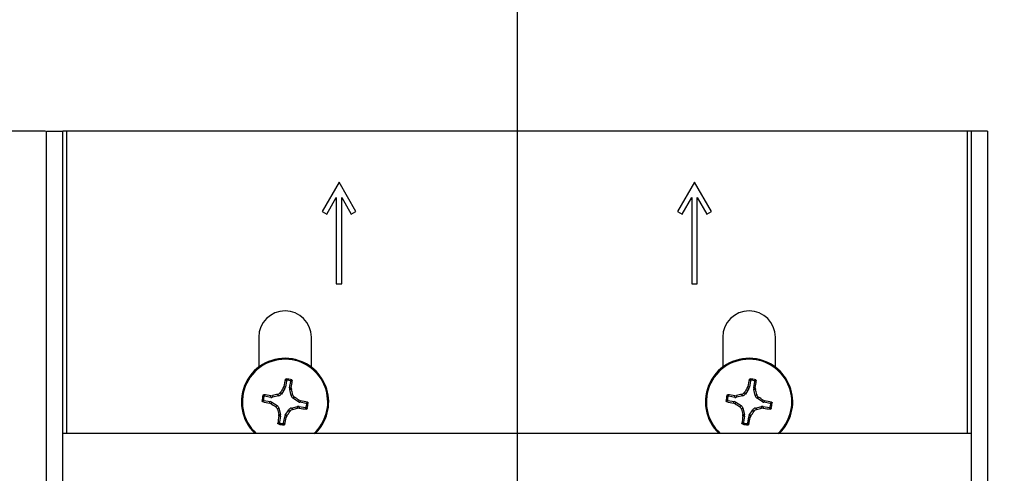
# Paper-space layout 'P3m-V' of a CAD drawing. Header units: inches. Extents: x 0.3 to 33.8, y 0.2 to 21.7.
# Tile 24 of 36: x 18.1 to 19.9, y 6.5 to 7.4. Entities that reach past the tile are written whole.
import ezdxf

# ---------------------------------------------------------------- set-up
doc = ezdxf.new("R2010")
doc.units = ezdxf.units.IN
doc.header["$MEASUREMENT"] = 0
doc.layers.add('BORDERS', color=7, linetype='Continuous')
doc.styles.add('SLDTEXTSTYLE0', font='TXT', dxfattribs={"width": 0.75})
doc.dimstyles.new('SLDDIMSTYLE9', dxfattribs={"dimtxt": 0.137795, "dimasz": 0.14, "dimexe": 0, "dimexo": 0.0625, "dimgap": 0.034449, "dimtad": 1, "dimdec": 3, "dimlfac": 2, "dimrnd": 1e-09, "dimzin": 12, "dimdsep": 46, "dimtxsty": 'SLDTEXTSTYLE0', "dimblk1": 'CLOSED', "dimblk2": 'CLOSED', "dimsah": 1, "dimcen": 0.09, "dimadec": 0, "dimazin": 3, "dimtfac": 1, "dimtdec": 3, "dimtofl": 0, "dimtmove": 0, "dimatfit": 3, "dimldrblk": 'CLOSED', "dimfxl": 0, "dimfrac": 2, "dimtolj": 1, "dimtzin": 12, "dimarcsym": 0})

# ---------------------------------------------------------------- blocks, each defined once
blk = doc.blocks.new('_Closed')
at = {"color": 0, "linetype": 'ByBlock', "lineweight": -2}
for p, q in [((-1, 0.166667), (0, 0)), ((-1, 0.166667), (-1, -0.166667)), ((0, 0), (-1, -0.166667)), ((0, 0), (-1, 0))]:
    blk.add_line(p, q, dxfattribs=at)
blk = doc.blocks.new('_D_51')
at = {"layer": 'BORDERS'}
for p, q in [((20.3779, 9.052), (21.1862, 9.052)), ((21.1469, 9.052), (21.1469, 7.8217)), ((19.3879, 7.8217), (21.1862, 7.8217)), ((21.1469, 7.8217), (21.1469, 7.0587)), ((20.7219, 7.5499), (20.7219, 7.5919)), ((20.7219, 7.5919), (20.9407, 7.5919)), ((20.9407, 7.5919), (20.9407, 7.5499)), ((20.7219, 7.1936), (20.7219, 7.1516)), ((20.9407, 7.1516), (20.9407, 7.1936)), ((20.7219, 7.1516), (20.9407, 7.1516))]:
    blk.add_line(p, q, dxfattribs=at)
at = {"layer": 'BORDERS', "xscale": 0.14, "yscale": 0.14}
for p, rotation in [((21.1469, 9.052, -0.9702), 90.0000000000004), ((21.1469, 7.8217, -0.9702), 270.0000000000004)]:
    blk.add_blockref('_Closed', p, dxfattribs=dict(at, rotation=rotation))
at = {"layer": 'BORDERS', "char_height": 0.1378, "attachment_point": 1, "rotation": 90, "style": 'SLDTEXTSTYLE0'}
for s, insert in [('2.461', (20.9692, 7.1427)), ('62.5', (20.7631, 7.1936))]:
    blk.add_mtext(s, dxfattribs=dict(at, insert=insert))
blk = doc.blocks.new('_D_53')
at = {"layer": 'BORDERS'}
for p, q in [((17.6105, 9.052), (16.6824, 9.052)), ((16.7218, 9.052), (16.7218, 7.1668)), ((18.1246, 7.1668), (16.6824, 7.1668)), ((16.7218, 7.1668), (16.7218, 6.5003)), ((16.2969, 6.9916), (16.2969, 7.0335)), ((16.2969, 7.0335), (16.5156, 7.0335)), ((16.5156, 7.0335), (16.5156, 6.9916)), ((16.2969, 6.6352), (16.2969, 6.5932)), ((16.5156, 6.5932), (16.5156, 6.6352)), ((16.2969, 6.5932), (16.5156, 6.5932))]:
    blk.add_line(p, q, dxfattribs=at)
at = {"layer": 'BORDERS', "xscale": 0.14, "yscale": 0.14}
for p, rotation in [((16.7218, 9.052, -0.9702), 90.0000000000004), ((16.7218, 7.1668, -0.9702), 270.0000000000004)]:
    blk.add_blockref('_Closed', p, dxfattribs=dict(at, rotation=rotation))
at = {"layer": 'BORDERS', "char_height": 0.1378, "attachment_point": 1, "rotation": 90, "style": 'SLDTEXTSTYLE0'}
for s, insert in [('3.771', (16.5442, 6.5843)), ('95.8', (16.338, 6.6352))]:
    blk.add_mtext(s, dxfattribs=dict(at, insert=insert))

psp = doc.layouts.new('P3m-V')

# ---------------------------------------------------------------- linework, layer by layer
at = {"color": 7, "linetype": 'Continuous', "lineweight": 25}
for p, q in [((18.12645, 5.43177), (18.12645, 7.16677)), ((18.12645, 7.16677), (18.15645, 7.16677)), ((18.15645, 5.43177), (18.15645, 7.16677)), ((18.16395, 7.16677), (18.15645, 7.16677)), ((19.82395, 7.16677), (18.16395, 7.16677)), ((18.16395, 6.60915), (18.16395, 7.16677)), ((19.83145, 7.16677), (19.82395, 7.16677)), ((19.82395, 7.16677), (19.82395, 6.60915)), ((19.86145, 7.16677), (19.83145, 7.16677)), ((19.83145, 7.16677), (19.83145, 5.43177)), ((19.86145, 7.16677), (19.86145, 5.43177)), ((18.66595, 7.07277), (18.6347, 7.01865)), ((18.6972, 7.01865), (18.66595, 7.07277)), ((19.32145, 7.07277), (19.2902, 7.01865)), ((19.3527, 7.01865), (19.32145, 7.07277)), ((18.64336, 7.01365), (18.66095, 7.04411)), ((18.66095, 7.04411), (18.66095, 6.88527)), ((18.67095, 6.88527), (18.67095, 7.04411)), ((18.67095, 7.04411), (18.68854, 7.01365)), ((19.29886, 7.01365), (19.31645, 7.04411)), ((19.31645, 7.04411), (19.31645, 6.88527)), ((19.32645, 6.88527), (19.32645, 7.04411)), ((19.32645, 7.04411), (19.34404, 7.01365)), ((18.6347, 7.01865), (18.64336, 7.01365)), ((18.68854, 7.01365), (18.6972, 7.01865)), ((19.2902, 7.01865), (19.29886, 7.01365)), ((19.34404, 7.01365), (19.3527, 7.01865)), ((18.66095, 6.88527), (18.67095, 6.88527)), ((19.31645, 6.88527), (19.32645, 6.88527)), ((18.51795, 6.78677), (18.51795, 6.73152)), ((18.61495, 6.73152), (18.61495, 6.78677)), ((19.37345, 6.78677), (19.37345, 6.73152)), ((19.47045, 6.73152), (19.47045, 6.78677)), ((18.56902, 6.70619), (18.56707, 6.69475)), ((18.57494, 6.69341), (18.57689, 6.70486)), ((19.42452, 6.70619), (19.42257, 6.69475)), ((19.43044, 6.69341), (19.43239, 6.70486)), ((18.55485, 6.67848), (18.55285, 6.6813)), ((18.55771, 6.68475), (18.55971, 6.68192)), ((18.56599, 6.69191), (18.55971, 6.68192)), ((18.56309, 6.69302), (18.56425, 6.69583)), ((18.56599, 6.69191), (18.56309, 6.69302)), ((18.56425, 6.69583), (18.56707, 6.69475)), ((18.57494, 6.69341), (18.57796, 6.6935)), ((18.57812, 6.69046), (18.57502, 6.69038)), ((18.57765, 6.67887), (18.57502, 6.69038)), ((18.57765, 6.67887), (18.58047, 6.68087)), ((18.57796, 6.6935), (18.57812, 6.69046)), ((19.41035, 6.67848), (19.40835, 6.6813)), ((19.41321, 6.68475), (19.41521, 6.68192)), ((19.42149, 6.69191), (19.41521, 6.68192)), ((19.41859, 6.69302), (19.41975, 6.69583)), ((19.42149, 6.69191), (19.41859, 6.69302)), ((19.41975, 6.69583), (19.42257, 6.69475)), ((19.43044, 6.69341), (19.43346, 6.6935)), ((19.43362, 6.69046), (19.43052, 6.69038)), ((19.43315, 6.67887), (19.43052, 6.69038)), ((19.43315, 6.67887), (19.43597, 6.68087)), ((19.43346, 6.6935), (19.43362, 6.69046)), ((18.52753, 6.66985), (18.53897, 6.6679)), ((18.54031, 6.67577), (18.52886, 6.67771)), ((18.53789, 6.66508), (18.53897, 6.6679)), ((18.5407, 6.66392), (18.53789, 6.66508)), ((18.54022, 6.67879), (18.54326, 6.67895)), ((18.54031, 6.67577), (18.54022, 6.67879)), ((18.5418, 6.66682), (18.5407, 6.66392)), ((18.5418, 6.66682), (18.5518, 6.66054)), ((18.54326, 6.67895), (18.54334, 6.67585)), ((18.55485, 6.67848), (18.54334, 6.67585)), ((18.58392, 6.67601), (18.58109, 6.67401)), ((18.59109, 6.66773), (18.58109, 6.67401)), ((18.59109, 6.66773), (18.59219, 6.67063)), ((18.59219, 6.67063), (18.595, 6.66947)), ((18.595, 6.66947), (18.59392, 6.66665)), ((18.60537, 6.6647), (18.59392, 6.66665)), ((19.38303, 6.66985), (19.39447, 6.6679)), ((19.39581, 6.67577), (19.38436, 6.67771)), ((19.39339, 6.66508), (19.39447, 6.6679)), ((19.3962, 6.66392), (19.39339, 6.66508)), ((19.39572, 6.67879), (19.39876, 6.67895)), ((19.39581, 6.67577), (19.39572, 6.67879)), ((19.3973, 6.66682), (19.3962, 6.66392)), ((19.3973, 6.66682), (19.4073, 6.66054)), ((19.39876, 6.67895), (19.39884, 6.67585)), ((19.41035, 6.67848), (19.39884, 6.67585)), ((19.43942, 6.67601), (19.43659, 6.67401)), ((19.44659, 6.66773), (19.43659, 6.67401)), ((19.44659, 6.66773), (19.44769, 6.67063)), ((19.44769, 6.67063), (19.4505, 6.66947)), ((19.4505, 6.66947), (19.44942, 6.66665)), ((19.46087, 6.6647), (19.44942, 6.66665)), ((18.54897, 6.65853), (18.5518, 6.66054)), ((18.55524, 6.65568), (18.55242, 6.65367)), ((18.55477, 6.64408), (18.55787, 6.64417)), ((18.55524, 6.65568), (18.55787, 6.64417)), ((18.5669, 6.64263), (18.57318, 6.65262)), ((18.57519, 6.6498), (18.57318, 6.65262)), ((18.57804, 6.65607), (18.58955, 6.65869)), ((18.57804, 6.65607), (18.58004, 6.65325)), ((18.58964, 6.6556), (18.58955, 6.65869)), ((18.59267, 6.65576), (18.58964, 6.6556)), ((18.59258, 6.65878), (18.59267, 6.65576)), ((18.59258, 6.65878), (18.60403, 6.65683)), ((19.40447, 6.65853), (19.4073, 6.66054)), ((19.41074, 6.65568), (19.40792, 6.65367)), ((19.41027, 6.64408), (19.41337, 6.64417)), ((19.41074, 6.65568), (19.41337, 6.64417)), ((19.4224, 6.64263), (19.42868, 6.65262)), ((19.43069, 6.6498), (19.42868, 6.65262)), ((19.43354, 6.65607), (19.44505, 6.65869)), ((19.43354, 6.65607), (19.43554, 6.65325)), ((19.44514, 6.6556), (19.44505, 6.65869)), ((19.44817, 6.65576), (19.44514, 6.6556)), ((19.44808, 6.65878), (19.44817, 6.65576)), ((19.44808, 6.65878), (19.45953, 6.65683)), ((18.55493, 6.64105), (18.55477, 6.64408)), ((18.55795, 6.64113), (18.55493, 6.64105)), ((18.55795, 6.64113), (18.556, 6.62969)), ((18.56387, 6.62835), (18.56582, 6.6398)), ((18.56864, 6.63872), (18.56582, 6.6398)), ((18.5669, 6.64263), (18.5698, 6.64153)), ((18.5698, 6.64153), (18.56864, 6.63872)), ((19.41043, 6.64105), (19.41027, 6.64408)), ((19.41345, 6.64113), (19.41043, 6.64105)), ((19.41345, 6.64113), (19.4115, 6.62969)), ((19.41937, 6.62835), (19.42132, 6.6398)), ((19.42414, 6.63872), (19.42132, 6.6398)), ((19.4224, 6.64263), (19.4253, 6.64153)), ((19.4253, 6.64153), (19.42414, 6.63872)), ((19.83145, 6.60915), (18.15645, 6.60915))]:
    psp.add_line(p, q, dxfattribs=at)
for centre, radius, start, end in [((18.56645, 6.78677), 0.0485, 0, 180), ((19.42195, 6.78677), 0.0485, 360, 180), ((18.56645, 6.66727), 0.0805, 80.34529, 226.22397), ((18.56645, 6.66727), 0.07876, 80.34529, 227.5579), ((18.56645, 6.66727), 0.07876, 312.4421, 80.34529), ((18.56645, 6.66727), 0.0805, 313.77603, 80.34529), ((19.42195, 6.66727), 0.0805, 80.34529, 226.22397), ((19.42195, 6.66727), 0.07876, 80.34529, 227.5579), ((19.42195, 6.66727), 0.07876, 312.4421, 80.34529), ((19.42195, 6.66727), 0.0805, 313.77603, 80.34529), ((19.34438, 6.53898), 0.79574, 167.67808, 168.63192), ((18.56645, 6.66727), 0.04248, 73.06981, 87.62076), ((18.56645, 6.66727), 0.04007, 76.18373, 84.50685), ((17.78985, 6.80344), 0.79574, 352.05866, 353.01249), ((20.19988, 6.53898), 0.79574, 167.67808, 168.63192), ((19.42195, 6.66727), 0.04248, 73.06981, 87.62076), ((19.42195, 6.66727), 0.04007, 76.18373, 84.50685), ((18.64535, 6.80344), 0.79574, 352.05866, 353.01249), ((18.43028, 5.89068), 0.79574, 82.05866, 83.01249), ((18.76826, 5.78074), 0.92596, 103.45226, 104.0633), ((19.33637, 6.18367), 0.92596, 146.62728, 147.23832), ((17.67992, 6.46546), 0.92596, 13.45226, 14.0633), ((19.28578, 5.89068), 0.79574, 82.05866, 83.01249), ((19.62376, 5.78074), 0.92596, 103.45226, 104.0633), ((20.19187, 6.18367), 0.92596, 146.62728, 147.23832), ((18.53542, 6.46546), 0.92596, 13.45226, 14.0633), ((18.56645, 6.66727), 0.04248, 163.06981, 177.62076), ((18.69474, 7.4452), 0.79574, 257.67808, 258.63192), ((18.56645, 6.66727), 0.04007, 166.18373, 174.50685), ((19.05005, 7.4372), 0.92596, 236.62728, 237.23832), ((18.08284, 5.89735), 0.92596, 56.62728, 57.23832), ((18.43815, 5.88934), 0.79574, 77.67808, 78.63192), ((18.56645, 6.66727), 0.04007, 346.18373, 354.50685), ((18.56645, 6.66727), 0.04248, 343.06981, 357.62076), ((19.42195, 6.66727), 0.04248, 163.06981, 177.62076), ((19.55024, 7.4452), 0.79574, 257.67808, 258.63192), ((19.42195, 6.66727), 0.04007, 166.18373, 174.50685), ((19.90555, 7.4372), 0.92596, 236.62728, 237.23832), ((18.93834, 5.89735), 0.92596, 56.62728, 57.23832), ((19.29365, 5.88934), 0.79574, 77.67808, 78.63192), ((19.42195, 6.66727), 0.04007, 346.18373, 354.50685), ((19.42195, 6.66727), 0.04248, 343.06981, 357.62076), ((19.45297, 6.86909), 0.92596, 193.45226, 194.0633), ((17.79652, 7.15088), 0.92596, 326.62728, 327.23832), ((18.36463, 7.5538), 0.92596, 283.45226, 284.0633), ((18.70261, 7.44387), 0.79574, 262.05866, 263.01249), ((20.30847, 6.86909), 0.92596, 193.45226, 194.0633), ((18.65202, 7.15088), 0.92596, 326.62728, 327.23832), ((19.22013, 7.5538), 0.92596, 283.45226, 284.0633), ((19.55811, 7.44387), 0.79574, 262.05866, 263.01249), ((19.34304, 6.53111), 0.79574, 172.05866, 173.01249), ((18.56645, 6.66727), 0.04248, 253.06981, 267.62076), ((18.56645, 6.66727), 0.04007, 256.18373, 264.50685), ((17.78852, 6.79557), 0.79574, 347.67808, 348.63192), ((20.19854, 6.53111), 0.79574, 172.05866, 173.01249), ((19.42195, 6.66727), 0.04248, 253.06981, 267.62076), ((19.42195, 6.66727), 0.04007, 256.18373, 264.50685), ((18.64402, 6.79557), 0.79574, 347.67808, 348.63192)]:
    psp.add_arc(centre, radius, start, end, dxfattribs=at)
for centre, major_axis, ratio, start_param, end_param in [((18.55307, 6.68614), (-0.00456, 0.00642), 0.993591, 2.7511616, 3.5320237), ((18.55932, 6.69609), (-0.00735, 0.00281), 0.994307, 2.9463327, 3.3368526), ((18.5827, 6.69211), (0.00787, 0.00022), 0.994307, 2.9463327, 3.3368526), ((19.40857, 6.68614), (-0.00456, 0.00642), 0.993591, 2.7511616, 3.5320237), ((19.41482, 6.69609), (-0.00735, 0.00281), 0.994307, 2.9463327, 3.3368526), ((19.4382, 6.69211), (0.00787, 0.00022), 0.994307, 2.9463327, 3.3368526), ((18.53763, 6.66015), (-0.00281, -0.00735), 0.994307, 2.9463327, 3.3368526), ((18.54161, 6.68353), (-0.00022, 0.00787), 0.994307, 2.9463327, 3.3368526), ((18.58531, 6.68065), (0.00642, 0.00456), 0.993591, 2.7511616, 3.5320237), ((18.59526, 6.6744), (0.00281, 0.00735), 0.994307, 2.9463327, 3.3368526), ((19.39313, 6.66015), (-0.00281, -0.00735), 0.994307, 2.9463327, 3.3368526), ((19.39711, 6.68353), (-0.00022, 0.00787), 0.994307, 2.9463327, 3.3368526), ((19.44081, 6.68065), (0.00642, 0.00456), 0.993591, 2.7511616, 3.5320237), ((19.45076, 6.6744), (0.00281, 0.00735), 0.994307, 2.9463327, 3.3368526), ((18.54758, 6.65389), (-0.00642, -0.00456), 0.993591, 2.7511616, 3.5320237), ((18.55019, 6.64244), (-0.00787, -0.00022), 0.994307, 2.9463327, 3.3368526), ((18.57983, 6.64841), (0.00456, -0.00642), 0.993591, 2.7511616, 3.5320237), ((18.59128, 6.65102), (0.00022, -0.00787), 0.994307, 2.9463327, 3.3368526), ((19.40308, 6.65389), (-0.00642, -0.00456), 0.993591, 2.7511616, 3.5320237), ((19.40569, 6.64244), (-0.00787, -0.00022), 0.994307, 2.9463327, 3.3368526), ((19.43533, 6.64841), (0.00456, -0.00642), 0.993591, 2.7511616, 3.5320237), ((19.44678, 6.65102), (0.00022, -0.00787), 0.994307, 2.9463327, 3.3368526), ((18.57357, 6.63846), (0.00735, -0.00281), 0.994307, 2.9463327, 3.3368526), ((19.42907, 6.63846), (0.00735, -0.00281), 0.994307, 2.9463327, 3.3368526)]:
    psp.add_ellipse(centre, major_axis=major_axis, ratio=ratio, start_param=start_param, end_param=end_param, dxfattribs=at)
for points, knots in [([(18.56697, 6.70879), (18.56701, 6.70892), (18.5671, 6.70918), (18.56739, 6.70948), (18.56778, 6.70969), (18.56807, 6.70971), (18.56821, 6.70972)], [0, 0, 0, 0, 0.2526917, 0.5055172, 0.7534417, 1, 1, 1, 1]), ([(18.56902, 6.70619), (18.56868, 6.70663), (18.568, 6.70751), (18.56732, 6.70836), (18.56697, 6.70879)], [0, 0, 0, 0, 0.4946499, 1, 1, 1, 1]), ([(18.56821, 6.70972), (18.56855, 6.7093), (18.56925, 6.70846), (18.56993, 6.7076), (18.57028, 6.70716)], [0, 0, 0, 0, 0.4958449, 1, 1, 1, 1]), ([(18.57028, 6.70716), (18.57015, 6.70716), (18.56988, 6.70716), (18.56952, 6.70699), (18.56923, 6.70672), (18.56907, 6.70644), (18.56903, 6.70625), (18.56902, 6.70619)], [0, 0, 0, 0, 0.2255497, 0.4511533, 0.6755815, 0.8996403, 1, 1, 1, 1]), ([(18.57601, 6.70618), (18.57649, 6.70648), (18.57742, 6.70707), (18.57835, 6.70763), (18.57882, 6.70791)], [0, 0, 0, 0, 0.5041524, 1, 1, 1, 1]), ([(18.57689, 6.70486), (18.5769, 6.70499), (18.57692, 6.70525), (18.57678, 6.70563), (18.57653, 6.70594), (18.57625, 6.70611), (18.57607, 6.70617), (18.57601, 6.70618)], [0, 0, 0, 0, 0.2255496, 0.4511532, 0.6755812, 0.89964, 1, 1, 1, 1]), ([(18.57968, 6.70663), (18.57921, 6.70634), (18.57828, 6.70576), (18.57735, 6.70516), (18.57689, 6.70486)], [0, 0, 0, 0, 0.5053527, 1, 1, 1, 1]), ([(18.57882, 6.70791), (18.57894, 6.70786), (18.57918, 6.70776), (18.57946, 6.70748), (18.57965, 6.70714), (18.5797, 6.70684), (18.57968, 6.70667), (18.57968, 6.70663)], [0, 0, 0, 0, 0.2243701, 0.4484144, 0.6809027, 0.9255748, 1, 1, 1, 1]), ([(19.42247, 6.70879), (19.42251, 6.70892), (19.4226, 6.70918), (19.42289, 6.70948), (19.42328, 6.70969), (19.42357, 6.70971), (19.42371, 6.70972)], [0, 0, 0, 0, 0.2526917, 0.5055172, 0.7534417, 1, 1, 1, 1]), ([(19.42452, 6.70619), (19.42418, 6.70663), (19.4235, 6.70751), (19.42282, 6.70836), (19.42247, 6.70879)], [0, 0, 0, 0, 0.4946499, 1, 1, 1, 1]), ([(19.42371, 6.70972), (19.42405, 6.7093), (19.42475, 6.70846), (19.42543, 6.7076), (19.42578, 6.70716)], [0, 0, 0, 0, 0.4958449, 1, 1, 1, 1]), ([(19.42578, 6.70716), (19.42565, 6.70716), (19.42538, 6.70716), (19.42502, 6.70699), (19.42473, 6.70672), (19.42457, 6.70644), (19.42453, 6.70625), (19.42452, 6.70619)], [0, 0, 0, 0, 0.2255497, 0.4511533, 0.6755815, 0.8996403, 1, 1, 1, 1]), ([(19.43151, 6.70618), (19.43199, 6.70648), (19.43292, 6.70707), (19.43385, 6.70763), (19.43432, 6.70791)], [0, 0, 0, 0, 0.5041524, 1, 1, 1, 1]), ([(19.43239, 6.70486), (19.4324, 6.70499), (19.43242, 6.70525), (19.43228, 6.70563), (19.43203, 6.70594), (19.43175, 6.70611), (19.43157, 6.70617), (19.43151, 6.70618)], [0, 0, 0, 0, 0.2255496, 0.4511532, 0.6755812, 0.89964, 1, 1, 1, 1]), ([(19.43518, 6.70663), (19.43471, 6.70634), (19.43378, 6.70576), (19.43285, 6.70516), (19.43239, 6.70486)], [0, 0, 0, 0, 0.5053527, 1, 1, 1, 1]), ([(19.43432, 6.70791), (19.43444, 6.70786), (19.43468, 6.70776), (19.43496, 6.70748), (19.43515, 6.70714), (19.4352, 6.70684), (19.43518, 6.70667), (19.43518, 6.70663)], [0, 0, 0, 0, 0.2243701, 0.4484144, 0.6809027, 0.9255748, 1, 1, 1, 1]), ([(18.52581, 6.67964), (18.52586, 6.67977), (18.52596, 6.68001), (18.52624, 6.68029), (18.52658, 6.68047), (18.52688, 6.68053), (18.52705, 6.68051), (18.52709, 6.68051)], [0, 0, 0, 0, 0.2243701, 0.4484144, 0.6809027, 0.9255748, 1, 1, 1, 1]), ([(18.52709, 6.68051), (18.52738, 6.68004), (18.52796, 6.67911), (18.52856, 6.67818), (18.52886, 6.67771)], [0, 0, 0, 0, 0.5053527, 1, 1, 1, 1]), ([(18.55285, 6.6813), (18.55367, 6.68158), (18.55532, 6.68215), (18.55688, 6.68355), (18.55754, 6.6845), (18.55771, 6.68475)], [0, 0, 0, 0, 0.4271588, 0.8543492, 1, 1, 1, 1]), ([(18.58047, 6.68087), (18.58075, 6.68005), (18.58132, 6.6784), (18.58273, 6.67684), (18.58368, 6.67618), (18.58392, 6.67601)], [0, 0, 0, 0, 0.4271588, 0.8543492, 1, 1, 1, 1]), ([(19.38131, 6.67964), (19.38136, 6.67977), (19.38146, 6.68001), (19.38174, 6.68029), (19.38208, 6.68047), (19.38238, 6.68053), (19.38255, 6.68051), (19.38259, 6.68051)], [0, 0, 0, 0, 0.2243701, 0.4484144, 0.6809027, 0.9255748, 1, 1, 1, 1]), ([(19.38259, 6.68051), (19.38288, 6.68004), (19.38346, 6.67911), (19.38406, 6.67818), (19.38436, 6.67771)], [0, 0, 0, 0, 0.5053527, 1, 1, 1, 1]), ([(19.40835, 6.6813), (19.40917, 6.68158), (19.41082, 6.68215), (19.41238, 6.68355), (19.41304, 6.6845), (19.41321, 6.68475)], [0, 0, 0, 0, 0.4271588, 0.8543492, 1, 1, 1, 1]), ([(19.43597, 6.68087), (19.43625, 6.68005), (19.43682, 6.6784), (19.43823, 6.67684), (19.43918, 6.67618), (19.43942, 6.67601)], [0, 0, 0, 0, 0.4271588, 0.8543492, 1, 1, 1, 1]), ([(18.524, 6.66904), (18.52442, 6.66938), (18.52526, 6.67007), (18.52612, 6.67076), (18.52656, 6.67111)], [0, 0, 0, 0, 0.4958476, 1, 1, 1, 1]), ([(18.52493, 6.6678), (18.5248, 6.66784), (18.52454, 6.66793), (18.52424, 6.66822), (18.52403, 6.6686), (18.52401, 6.66889), (18.524, 6.66904)], [0, 0, 0, 0, 0.2526917, 0.5055172, 0.7534417, 1, 1, 1, 1]), ([(18.52753, 6.66985), (18.52709, 6.66951), (18.52621, 6.66883), (18.52536, 6.66815), (18.52493, 6.6678)], [0, 0, 0, 0, 0.4946473, 1, 1, 1, 1]), ([(18.52753, 6.67684), (18.52724, 6.67732), (18.52665, 6.67825), (18.52609, 6.67918), (18.52581, 6.67964)], [0, 0, 0, 0, 0.5041524, 1, 1, 1, 1]), ([(18.52656, 6.67111), (18.52656, 6.67098), (18.52656, 6.67071), (18.52673, 6.67034), (18.527, 6.67005), (18.52728, 6.6699), (18.52747, 6.66986), (18.52753, 6.66985)], [0, 0, 0, 0, 0.2255497, 0.4511533, 0.6755815, 0.8996403, 1, 1, 1, 1]), ([(18.52886, 6.67771), (18.52873, 6.67772), (18.52847, 6.67774), (18.52809, 6.6776), (18.52778, 6.67736), (18.5276, 6.67708), (18.52755, 6.6769), (18.52753, 6.67684)], [0, 0, 0, 0, 0.2255496, 0.4511532, 0.6755812, 0.89964, 1, 1, 1, 1]), ([(18.60537, 6.6647), (18.6058, 6.66504), (18.60668, 6.66572), (18.60754, 6.6664), (18.60797, 6.66675)], [0, 0, 0, 0, 0.4946499, 1, 1, 1, 1]), ([(18.60633, 6.66344), (18.60633, 6.66357), (18.60633, 6.66383), (18.60616, 6.6642), (18.6059, 6.66449), (18.60561, 6.66465), (18.60542, 6.66469), (18.60537, 6.6647)], [0, 0, 0, 0, 0.2255497, 0.4511533, 0.6755815, 0.8996403, 1, 1, 1, 1]), ([(18.60889, 6.66551), (18.60847, 6.66517), (18.60764, 6.66447), (18.60677, 6.66379), (18.60633, 6.66344)], [0, 0, 0, 0, 0.4958449, 1, 1, 1, 1]), ([(18.60797, 6.66675), (18.60809, 6.66671), (18.60835, 6.66662), (18.60866, 6.66632), (18.60886, 6.66594), (18.60888, 6.66565), (18.60889, 6.66551)], [0, 0, 0, 0, 0.2526917, 0.5055172, 0.7534417, 1, 1, 1, 1]), ([(19.3795, 6.66904), (19.37992, 6.66938), (19.38076, 6.67007), (19.38162, 6.67076), (19.38206, 6.67111)], [0, 0, 0, 0, 0.49584758, 1, 1, 1, 1]), ([(19.38043, 6.6678), (19.3803, 6.66784), (19.38004, 6.66793), (19.37974, 6.66822), (19.37953, 6.6686), (19.37951, 6.66889), (19.3795, 6.66904)], [0, 0, 0, 0, 0.2526917, 0.5055172, 0.7534417, 1, 1, 1, 1]), ([(19.38303, 6.66985), (19.38259, 6.66951), (19.38171, 6.66883), (19.38086, 6.66815), (19.38043, 6.6678)], [0, 0, 0, 0, 0.4946473, 1, 1, 1, 1]), ([(19.38303, 6.67684), (19.38274, 6.67732), (19.38215, 6.67825), (19.38159, 6.67918), (19.38131, 6.67964)], [0, 0, 0, 0, 0.5041524, 1, 1, 1, 1]), ([(19.38206, 6.67111), (19.38206, 6.67098), (19.38206, 6.67071), (19.38223, 6.67034), (19.3825, 6.67005), (19.38278, 6.6699), (19.38297, 6.66986), (19.38303, 6.66985)], [0, 0, 0, 0, 0.2255497, 0.4511533, 0.6755815, 0.8996403, 1, 1, 1, 1]), ([(19.38436, 6.67771), (19.38423, 6.67772), (19.38397, 6.67774), (19.38359, 6.6776), (19.38328, 6.67736), (19.3831, 6.67708), (19.38305, 6.6769), (19.38303, 6.67684)], [0, 0, 0, 0, 0.2255496, 0.4511532, 0.6755812, 0.89964, 1, 1, 1, 1]), ([(19.46087, 6.6647), (19.4613, 6.66504), (19.46218, 6.66572), (19.46304, 6.6664), (19.46347, 6.66675)], [0, 0, 0, 0, 0.4946499, 1, 1, 1, 1]), ([(19.46183, 6.66344), (19.46183, 6.66357), (19.46183, 6.66383), (19.46166, 6.6642), (19.4614, 6.66449), (19.46111, 6.66465), (19.46092, 6.66469), (19.46087, 6.6647)], [0, 0, 0, 0, 0.2255497, 0.4511533, 0.6755815, 0.8996403, 1, 1, 1, 1]), ([(19.46439, 6.66551), (19.46397, 6.66517), (19.46314, 6.66447), (19.46227, 6.66379), (19.46183, 6.66344)], [0, 0, 0, 0, 0.4958449, 1, 1, 1, 1]), ([(19.46347, 6.66675), (19.46359, 6.66671), (19.46385, 6.66662), (19.46416, 6.66632), (19.46436, 6.66594), (19.46438, 6.66565), (19.46439, 6.66551)], [0, 0, 0, 0, 0.2526917, 0.5055172, 0.7534417, 1, 1, 1, 1]), ([(18.55242, 6.65367), (18.55214, 6.6545), (18.55157, 6.65615), (18.55017, 6.6577), (18.54922, 6.65836), (18.54897, 6.65853)], [0, 0, 0, 0, 0.4271588, 0.8543492, 1, 1, 1, 1]), ([(18.58004, 6.65325), (18.57922, 6.65296), (18.57757, 6.6524), (18.57601, 6.65099), (18.57535, 6.65004), (18.57519, 6.6498)], [0, 0, 0, 0, 0.4271588, 0.8543492, 1, 1, 1, 1]), ([(18.60403, 6.65683), (18.60416, 6.65682), (18.60442, 6.6568), (18.6048, 6.65694), (18.60511, 6.65719), (18.60529, 6.65747), (18.60534, 6.65765), (18.60536, 6.6577)], [0, 0, 0, 0, 0.2255496, 0.4511532, 0.6755812, 0.89964, 1, 1, 1, 1]), ([(18.6058, 6.65404), (18.60551, 6.65451), (18.60494, 6.65544), (18.60433, 6.65637), (18.60403, 6.65683)], [0, 0, 0, 0, 0.5053527, 1, 1, 1, 1]), ([(18.60536, 6.6577), (18.60565, 6.65723), (18.60624, 6.65629), (18.60681, 6.65536), (18.60708, 6.6549)], [0, 0, 0, 0, 0.5041524, 1, 1, 1, 1]), ([(18.60708, 6.6549), (18.60703, 6.65478), (18.60693, 6.65454), (18.60666, 6.65426), (18.60631, 6.65407), (18.60601, 6.65402), (18.60584, 6.65404), (18.6058, 6.65404)], [0, 0, 0, 0, 0.22437011, 0.44841436, 0.68090265, 0.92557481, 1, 1, 1, 1]), ([(19.40792, 6.65367), (19.40764, 6.6545), (19.40707, 6.65615), (19.40567, 6.6577), (19.40472, 6.65836), (19.40447, 6.65853)], [0, 0, 0, 0, 0.4271588, 0.8543492, 1, 1, 1, 1]), ([(19.43554, 6.65325), (19.43472, 6.65296), (19.43307, 6.6524), (19.43151, 6.65099), (19.43085, 6.65004), (19.43069, 6.6498)], [0, 0, 0, 0, 0.4271588, 0.8543492, 1, 1, 1, 1]), ([(19.45953, 6.65683), (19.45966, 6.65682), (19.45992, 6.6568), (19.4603, 6.65694), (19.46061, 6.65719), (19.46079, 6.65747), (19.46084, 6.65765), (19.46086, 6.6577)], [0, 0, 0, 0, 0.2255496, 0.4511532, 0.6755812, 0.89964, 1, 1, 1, 1]), ([(19.4613, 6.65404), (19.46101, 6.65451), (19.46044, 6.65544), (19.45983, 6.65637), (19.45953, 6.65683)], [0, 0, 0, 0, 0.5053527, 1, 1, 1, 1]), ([(19.46086, 6.6577), (19.46115, 6.65723), (19.46174, 6.65629), (19.46231, 6.65536), (19.46258, 6.6549)], [0, 0, 0, 0, 0.5041524, 1, 1, 1, 1]), ([(19.46258, 6.6549), (19.46253, 6.65478), (19.46243, 6.65454), (19.46216, 6.65426), (19.46181, 6.65407), (19.46151, 6.65402), (19.46134, 6.65404), (19.4613, 6.65404)], [0, 0, 0, 0, 0.2243701, 0.4484144, 0.6809027, 0.9255748, 1, 1, 1, 1]), ([(18.55408, 6.62664), (18.55395, 6.62669), (18.55371, 6.62678), (18.55343, 6.62706), (18.55324, 6.62741), (18.55319, 6.62771), (18.55321, 6.62788), (18.55321, 6.62792)], [0, 0, 0, 0, 0.2243701, 0.4484144, 0.6809027, 0.9255748, 1, 1, 1, 1]), ([(18.55321, 6.62792), (18.55368, 6.62821), (18.55461, 6.62878), (18.55554, 6.62939), (18.556, 6.62969)], [0, 0, 0, 0, 0.5053527, 1, 1, 1, 1]), ([(18.55688, 6.62836), (18.5564, 6.62806), (18.55547, 6.62747), (18.55454, 6.62691), (18.55408, 6.62664)], [0, 0, 0, 0, 0.5041524, 1, 1, 1, 1]), ([(18.556, 6.62969), (18.556, 6.62956), (18.55598, 6.6293), (18.55612, 6.62892), (18.55636, 6.62861), (18.55664, 6.62843), (18.55682, 6.62838), (18.55688, 6.62836)], [0, 0, 0, 0, 0.2255496, 0.4511532, 0.6755812, 0.89964, 1, 1, 1, 1]), ([(18.56261, 6.62739), (18.56274, 6.62739), (18.56301, 6.62739), (18.56337, 6.62755), (18.56366, 6.62782), (18.56382, 6.62811), (18.56386, 6.6283), (18.56387, 6.62835)], [0, 0, 0, 0, 0.2255497, 0.4511533, 0.6755815, 0.8996403, 1, 1, 1, 1]), ([(18.56468, 6.62483), (18.56434, 6.62525), (18.56365, 6.62608), (18.56296, 6.62695), (18.56261, 6.62739)], [0, 0, 0, 0, 0.4958476, 1, 1, 1, 1]), ([(18.56387, 6.62835), (18.56421, 6.62792), (18.56489, 6.62704), (18.56557, 6.62618), (18.56592, 6.62575)], [0, 0, 0, 0, 0.49464731, 1, 1, 1, 1]), ([(19.40958, 6.62664), (19.40945, 6.62669), (19.40921, 6.62678), (19.40893, 6.62706), (19.40874, 6.62741), (19.40869, 6.62771), (19.40871, 6.62788), (19.40871, 6.62792)], [0, 0, 0, 0, 0.2243701, 0.4484144, 0.6809027, 0.9255748, 1, 1, 1, 1]), ([(19.40871, 6.62792), (19.40918, 6.62821), (19.41011, 6.62878), (19.41104, 6.62939), (19.4115, 6.62969)], [0, 0, 0, 0, 0.50535269, 1, 1, 1, 1]), ([(19.41238, 6.62836), (19.4119, 6.62806), (19.41097, 6.62747), (19.41004, 6.62691), (19.40958, 6.62664)], [0, 0, 0, 0, 0.5041524, 1, 1, 1, 1]), ([(19.4115, 6.62969), (19.4115, 6.62956), (19.41148, 6.6293), (19.41162, 6.62892), (19.41186, 6.62861), (19.41214, 6.62843), (19.41232, 6.62838), (19.41238, 6.62836)], [0, 0, 0, 0, 0.2255496, 0.4511532, 0.6755812, 0.89964, 1, 1, 1, 1]), ([(19.41811, 6.62739), (19.41824, 6.62739), (19.41851, 6.62739), (19.41887, 6.62755), (19.41916, 6.62782), (19.41932, 6.62811), (19.41936, 6.6283), (19.41937, 6.62835)], [0, 0, 0, 0, 0.2255497, 0.4511533, 0.6755815, 0.8996403, 1, 1, 1, 1]), ([(19.42018, 6.62483), (19.41984, 6.62525), (19.41915, 6.62608), (19.41846, 6.62695), (19.41811, 6.62739)], [0, 0, 0, 0, 0.4958476, 1, 1, 1, 1]), ([(19.41937, 6.62835), (19.41971, 6.62792), (19.42039, 6.62704), (19.42107, 6.62618), (19.42142, 6.62575)], [0, 0, 0, 0, 0.49464731, 1, 1, 1, 1]), ([(18.56592, 6.62575), (18.56588, 6.62562), (18.56579, 6.62537), (18.5655, 6.62506), (18.56512, 6.62486), (18.56483, 6.62484), (18.56468, 6.62483)], [0, 0, 0, 0, 0.2526917, 0.5055172, 0.7534417, 1, 1, 1, 1]), ([(19.42142, 6.62575), (19.42138, 6.62562), (19.42129, 6.62537), (19.421, 6.62506), (19.42062, 6.62486), (19.42033, 6.62484), (19.42018, 6.62483)], [0, 0, 0, 0, 0.2526917, 0.5055172, 0.7534417, 1, 1, 1, 1])]:
    psp.add_open_spline(points, degree=3, knots=knots, dxfattribs=at)
at = {"layer": 'BORDERS', "linetype": 'Continuous'}
psp.add_line((18.9942, 16.64326), (18.9942, 1.46078), dxfattribs=at)

# ---------------------------------------------------------------- dimensions: what is measured, and where the dimension line sits
at = {"layer": 'BORDERS'}
for base, p1, p2, picture, middle in [((16.7217823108, 7.1667735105), (17.6498305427, 9.0520235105), (18.1639457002, 7.1667735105), '_D_53', (16.7217823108, 6.813388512)), ((21.14686, 7.82171), (20.33856, 9.05202), (19.34853, 7.82171), '_D_51', (21.14686, 7.37174))]:
    dim = psp.add_linear_dim(base=base, p1=p1, p2=p2, angle=90, dimstyle='SLDDIMSTYLE9', dxfattribs=at)
    dim.commit()
    dim.dimension.update_dxf_attribs({"geometry": picture, "text_midpoint": middle, "dimtype": 160})

doc.saveas('drawing.dxf')
